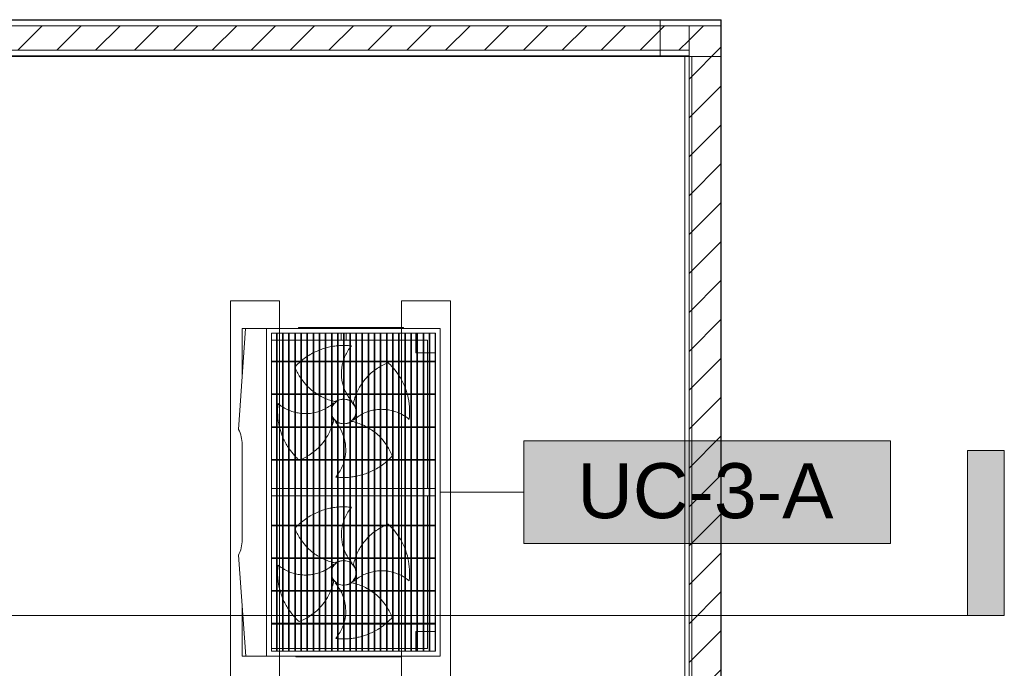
# Model space of a CAD drawing. Header units: metres. Extents: x 2.5 to 41.3, y -72.9 to -49.4.
# Tile 27 of 27: x 37.3 to 41.3, y -53.7 to -51. Entities that reach past the tile are written whole.
import ezdxf

# ---------------------------------------------------------------- set-up
doc = ezdxf.new("R2010")
doc.units = ezdxf.units.M
for name, color, linetype, lineweight in [('A-COLS', 7, 'Continuous', 18), ('A-FLOR', 7, 'Continuous', 18), ('A-WALL', 7, 'Continuous', 18), ('A-WALL-PATT', 7, 'Continuous', 18), ('G-ANNO-SYMB', 7, 'Continuous', 9), ('I-WALL', 7, 'Continuous', 18), ('M-EQPM', 7, 'Continuous', 18), ('S-BEAM', 7, 'Continuous', 18), ('S-COLS', 7, 'Continuous', 18)]:
    doc.layers.add(name, color=color, linetype=linetype, lineweight=lineweight)
doc.layers.add('M-EQPM-IDEN', color=1, linetype='Continuous', lineweight=9, true_color=0xff0000)
doc.styles.add('Arial_2', font='arial.ttf', dxfattribs={"height": 0.225})
pattern_1 = [(45, (21.555, -62.929), (-0.0795495, 0.0795495), [])]
pattern_2 = [(50, (21.555, -62.929), (0.5465545, -0.047815), [0.05715, -0.62865]), (355, (21.555, -62.929), (-0.105728, 0.573166), [0.04572, -0.50292]), (100.451, (21.601, -62.933), (0.440828, 0.525349), [0.04857, -0.53427]), (46.184, (21.555, -62.776), (0.813237, -0.12613), [0.08573, -0.94298]), (96.636, (21.623, -62.787), (0.712212, 0.742287), [0.07286, -0.80141]), (351.184, (21.555, -62.776), (0.712217, 0.742274), [0.06858, -0.75438]), (21, (21.631, -62.814), (0.454846, -0.306795), [0.05715, -0.62865]), (326, (21.631, -62.814), (0.185405, 0.55256), [0.04572, -0.50292]), (71.451, (21.669, -62.84), (0.640251, 0.245763), [0.04857, -0.53427]), (37.5, (21.555, -62.929), (0.009261, 0.2536672), [0.02515, -0.47168, 0.02515, -0.48539, -0.50482]), (37.5, (21.555, -62.929), (0.009261, 0.2536672), [-1.007, 0.02515, -0.47968]), (7.5, (21.555, -62.929), (0.2004558, 0.300546), [0.02515, -0.26594, 0.02515, -0.46025, -0.1924]), (7.5, (21.555, -62.929), (0.2004558, 0.300546), [-0.77648, 0.02515, -0.16726]), (327.5, (21.385, -62.929), (0.4067682, -0.0171882), [0.02515, -0.16535, 0.02515, -0.56921, -0.78867]), (327.5, (21.385, -62.929), (0.4067682, -0.0171882), [-0.78486, 0.02515, -0.76352]), (317.5, (21.309, -62.929), (0.444383, 0.0762794), [0.02515, -0.2225, 0.02515, -0.36957, -0.56007]), (317.5, (21.309, -62.929), (0.444383, 0.0762794), [-0.64237, 0.02515, -0.53492])]

# ---------------------------------------------------------------- blocks, each defined once
blk = doc.blocks.new('4 GRE - ESCOLA DE CINEMA E AUDIOVISUAL CINE REX R07_rvt-1-LAJE TÉCNICA')
at = {"layer": 'A-WALL-PATT', "true_color": 0xd4d4d4}
h = blk.add_hatch(dxfattribs=at)
h.set_pattern_fill('FP_1', color=254, style=0, pattern_type=2)
h.set_pattern_definition(pattern_2)
h.paths.add_polyline_path([(39.9045, -51.0479), (40.1673, -51.0479), (40.1673, -51.0454), (35.029, -51.0454), (35.029, -51.0479), (37.3824, -51.0479)])
h = blk.add_hatch(dxfattribs=at)
h.set_pattern_fill('FP_2', color=254, style=0, pattern_type=2)
h.set_pattern_definition(pattern_1)
h.paths.add_polyline_path([(40.0373, -51.1704), (40.0373, -51.0704), (35.054, -51.0704), (35.054, -51.1704), (39.9045, -51.1704)])
h = blk.add_hatch(dxfattribs=at)
h.set_pattern_fill('FP_2', color=254, style=0, pattern_type=2)
h.set_pattern_definition(pattern_1)
h.paths.add_polyline_path([(40.0373, -68.5214), (40.1673, -68.5214), (40.1673, -51.0704), (40.0373, -51.0704), (40.0373, -67.3856)])
h = blk.add_hatch(dxfattribs=at)
h.set_pattern_fill('FP_1', color=254, style=0, pattern_type=2)
h.set_pattern_definition(pattern_2)
h.paths.add_polyline_path([(40.0373, -51.1954), (40.0373, -51.1929), (35.1765, -51.1929), (35.1765, -51.1954), (39.9045, -51.1954)])
at = {"layer": 'A-WALL', "color": 253, "true_color": 0xaaaaaa}
for p, q in [((40.0373, -51.0454), (35.029, -51.0454)), ((35.0315, -51.0479), (40.0373, -51.0479)), ((35.054, -51.0704), (40.0373, -51.0704)), ((40.0373, -51.0479), (40.1673, -51.0479)), ((40.0373, -51.1704), (40.0373, -51.0704)), ((40.0373, -51.0704), (40.1673, -51.0704)), ((35.154, -51.1704), (40.0373, -51.1704)), ((35.1765, -51.1929), (40.0373, -51.1929)), ((35.179, -51.1954), (40.0373, -51.1954)), ((40.0373, -51.1929), (40.0373, -51.1704)), ((40.0373, -51.1954), (40.0373, -51.1929))]:
    blk.add_line(p, q, dxfattribs=at)
at = {"layer": 'I-WALL', "color": 253, "true_color": 0xaaaaaa}
for p, q in [((40.1673, -51.0454), (40.0373, -51.0454)), ((40.1673, -51.0479), (40.1673, -51.0454)), ((40.1673, -51.0704), (40.1673, -51.0479)), ((40.1673, -68.5214), (40.1673, -51.0704)), ((40.0373, -51.1954), (40.0373, -68.5214))]:
    blk.add_line(p, q, dxfattribs=at)
blk = doc.blocks.new('Family - V504-298893-LAJE TÉCNICA')
at = {"layer": 'S-BEAM', "color": 253, "true_color": 0xaaaaaa}
for p, q in [((0.06, 1.5757), (-0.06, 1.5757)), ((-0.06, 1.5757), (-0.06, -1.5757)), ((0.06, -1.5757), (0.06, 1.5757)), ((-0.06, -1.5757), (0.06, -1.5757))]:
    blk.add_line(p, q, dxfattribs=at)
blk = doc.blocks.new('Family - P10-298903-LAJE TÉCNICA')
at = {"layer": 'S-COLS', "color": 253, "true_color": 0xaaaaaa}
for p, q in [((0.125, 0.075), (-0.125, 0.075)), ((-0.125, 0.075), (-0.125, -0.075)), ((0.125, -0.075), (0.125, 0.075)), ((-0.125, -0.075), (0.125, -0.075))]:
    blk.add_line(p, q, dxfattribs=at)
blk = doc.blocks.new('Family - P10-301701-LAJE TÉCNICA')
at = {"layer": 'S-COLS', "color": 253, "true_color": 0xaaaaaa}
for p, q in [((0.125, 0.075), (-0.125, 0.075)), ((-0.125, 0.075), (-0.125, -0.075)), ((0.125, -0.075), (0.125, 0.075)), ((-0.125, -0.075), (0.125, -0.075))]:
    blk.add_line(p, q, dxfattribs=at)
blk = doc.blocks.new('Family - V501-298937-LAJE TÉCNICA')
at = {"layer": 'S-BEAM', "color": 253, "true_color": 0xaaaaaa}
for p, q in [((2.35515, 0.075), (-2.35515, 0.075)), ((2.35515, -0.075), (2.35515, 0.075)), ((-2.35515, -0.075), (2.35515, -0.075))]:
    blk.add_line(p, q, dxfattribs=at)
blk = doc.blocks.new('ESTRUTURAL CINE REX _011_IFC-1-LAJE TÉCNICA')
at = {"layer": 'A-COLS', "color": 253, "lineweight": 18, "true_color": 0xaaaaaa}
blk.add_blockref('Family - P10-301701-LAJE TÉCNICA', (40.0439, -51.1205), dxfattribs=at)
at = {"layer": 'S-BEAM', "color": 253, "lineweight": 18, "true_color": 0xaaaaaa}
for name, p in [('Family - V501-298937-LAJE TÉCNICA', (37.5638, -51.1205)), ('Family - V504-298893-LAJE TÉCNICA', (40.1089, -52.7712))]:
    blk.add_blockref(name, p, dxfattribs=at)
at = {"layer": 'S-COLS', "color": 253, "lineweight": 18, "true_color": 0xaaaaaa}
blk.add_blockref('Family - P10-298903-LAJE TÉCNICA', (40.0439, -51.1205), dxfattribs=at)
blk = doc.blocks.new('Midea_VRF_Outdoor_MVCMax-M615_670_730_785_850_WV2GN1_50_60Hz_ - MVC-M785WV2GN1-V15-LAJE TÉCNICA')
at = {"layer": 'M-EQPM', "color": 1, "true_color": 0xff0000}
for p, q in [((0.67, 0.395), (-0.67, 0.395)), ((-0.67, 0.395), (-0.67, -0.315)), ((0.65, 0.3755), (-0.65, 0.3755)), ((-0.65, 0.3755), (-0.65, 0.375)), ((-0.65, 0.375), (0.65, 0.375)), ((-0.65, -0.295), (-0.65, 0.375)), ((-0.65, 0.375), (0.65, 0.375)), ((-0.57, 0.353), (-0.57, 0.375)), ((-0.533, 0.3755), (-0.536, 0.3755)), ((-0.536, 0.3755), (-0.536, -0.2945)), ((-0.533, -0.2945), (-0.533, 0.3755)), ((-0.399, 0.3755), (-0.402, 0.3755)), ((-0.402, 0.3755), (-0.402, -0.2945)), ((-0.399, -0.2945), (-0.399, 0.3755)), ((-0.265, 0.3755), (-0.268, 0.3755)), ((-0.268, 0.3755), (-0.268, -0.2945)), ((-0.265, -0.2945), (-0.265, 0.3755)), ((-0.131, 0.3755), (-0.134, 0.3755)), ((-0.134, 0.3755), (-0.134, -0.2945)), ((-0.131, -0.2945), (-0.131, 0.3755)), ((0.015, 0.3755), (-0.015, 0.3755)), ((-0.015, 0.3755), (-0.015, -0.2945)), ((0.015, -0.2945), (0.015, 0.3755)), ((0.137, 0.3755), (0.134, 0.3755)), ((0.134, 0.3755), (0.134, -0.2945)), ((0.137, -0.2945), (0.137, 0.3755)), ((0.271, 0.3755), (0.268, 0.3755)), ((0.268, 0.3755), (0.268, -0.2945)), ((0.271, -0.2945), (0.271, 0.3755)), ((0.405, 0.3755), (0.402, 0.3755)), ((0.402, 0.3755), (0.402, -0.2945)), ((0.405, -0.2945), (0.405, 0.3755)), ((0.539, 0.3755), (0.536, 0.3755)), ((0.536, 0.3755), (0.536, -0.2945)), ((0.539, -0.2945), (0.539, 0.3755)), ((0.57, 0.375), (0.57, 0.353)), ((0.65, 0.375), (0.65, 0.3755)), ((0.65, 0.375), (0.65, -0.295)), ((0.67, -0.315), (0.67, 0.395)), ((0.65, 0.353), (-0.65, 0.353)), ((-0.65, 0.353), (-0.65, 0.35)), ((-0.65, 0.35), (0.65, 0.35)), ((0.65, 0.328), (-0.65, 0.328)), ((-0.65, 0.328), (-0.65, 0.325)), ((-0.65, 0.325), (0.65, 0.325)), ((-0.536, 0.343), (-0.6224, 0.343)), ((-0.6224, 0.343), (-0.6224, 0.328)), ((-0.6224, 0.343), (-0.536, 0.343)), ((-0.6224, 0.328), (-0.6224, 0.343)), ((-0.6224, 0.325), (-0.6224, 0.303)), ((-0.6224, 0.303), (-0.6224, 0.325)), ((-0.57, 0.328), (-0.57, 0.35)), ((-0.57, 0.303), (-0.57, 0.325)), ((-0.402, 0.343), (-0.533, 0.343)), ((-0.533, 0.343), (-0.402, 0.343)), ((-0.268, 0.343), (-0.399, 0.343)), ((-0.399, 0.343), (-0.268, 0.343)), ((-0.134, 0.343), (-0.265, 0.343)), ((-0.265, 0.343), (-0.134, 0.343)), ((-0.015, 0.343), (-0.131, 0.343)), ((-0.131, 0.343), (-0.015, 0.343)), ((0.134, 0.343), (0.015, 0.343)), ((0.015, 0.343), (0.134, 0.343)), ((0.268, 0.343), (0.137, 0.343)), ((0.137, 0.343), (0.268, 0.343)), ((0.402, 0.343), (0.271, 0.343)), ((0.271, 0.343), (0.402, 0.343)), ((0.536, 0.343), (0.405, 0.343)), ((0.405, 0.343), (0.536, 0.343)), ((0.6389, 0.343), (0.539, 0.343)), ((0.539, 0.343), (0.6389, 0.343)), ((0.57, 0.35), (0.57, 0.328)), ((0.57, 0.325), (0.57, 0.303)), ((0.6389, 0.328), (0.6389, 0.343)), ((0.6389, 0.343), (0.6389, 0.328)), ((0.6389, 0.303), (0.6389, 0.325)), ((0.6389, 0.325), (0.6389, 0.303)), ((0.65, 0.35), (0.65, 0.353)), ((0.65, 0.325), (0.65, 0.328)), ((0.65, 0.303), (-0.65, 0.303)), ((-0.65, 0.303), (-0.65, 0.3)), ((-0.65, 0.3), (0.65, 0.3)), ((-0.65, 0.2955), (-0.57, 0.2955)), ((-0.6224, 0.3), (-0.6224, 0.278)), ((-0.6224, 0.278), (-0.6224, 0.3)), ((-0.57, 0.2955), (-0.57, 0.3)), ((0.57, 0.3), (0.57, 0.295)), ((0.57, 0.295), (0.65, 0.295)), ((0.6389, 0.278), (0.6389, 0.3)), ((0.6389, 0.3), (0.6389, 0.278)), ((0.65, 0.3), (0.65, 0.303)), ((-0.67, 0.2455), (-0.673, 0.2455)), ((-0.673, 0.2455), (-0.673, 0.2255)), ((-0.673, 0.2455), (-0.673, 0.2448)), ((0.65, 0.278), (-0.65, 0.278)), ((-0.65, 0.278), (-0.65, 0.275)), ((-0.65, 0.275), (0.65, 0.275)), ((0.65, 0.253), (-0.65, 0.253)), ((-0.65, 0.253), (-0.65, 0.25)), ((-0.65, 0.25), (0.65, 0.25)), ((-0.6224, 0.275), (-0.6224, 0.253)), ((-0.6224, 0.253), (-0.6224, 0.275)), ((-0.6224, 0.25), (-0.6224, 0.228)), ((-0.6224, 0.228), (-0.6224, 0.25)), ((0.6389, 0.253), (0.6389, 0.275)), ((0.6389, 0.275), (0.6389, 0.253)), ((0.6389, 0.228), (0.6389, 0.25)), ((0.6389, 0.25), (0.6389, 0.228)), ((0.65, 0.275), (0.65, 0.278)), ((0.65, 0.25), (0.65, 0.253)), ((-0.673, -0.1645), (-0.673, 0.2255)), ((0.65, 0.228), (-0.65, 0.228)), ((-0.65, 0.228), (-0.65, 0.225)), ((-0.65, 0.225), (0.65, 0.225)), ((0.65, 0.203), (-0.65, 0.203)), ((-0.65, 0.203), (-0.65, 0.2)), ((-0.6224, 0.225), (-0.6224, 0.203)), ((-0.6224, 0.203), (-0.6224, 0.225)), ((0.6389, 0.203), (0.6389, 0.225)), ((0.6389, 0.225), (0.6389, 0.203)), ((0.65, 0.225), (0.65, 0.228)), ((0.65, 0.2), (0.65, 0.203)), ((0.673, 0.235), (0.67, 0.235)), ((0.673, 0.2343), (0.673, 0.235)), ((0.673, 0.215), (0.673, 0.235)), ((0.673, 0.215), (0.673, -0.175)), ((-0.65, 0.2), (0.65, 0.2)), ((0.65, 0.178), (-0.65, 0.178)), ((-0.65, 0.178), (-0.65, 0.175)), ((-0.65, 0.175), (0.65, 0.175)), ((-0.6224, 0.2), (-0.6224, 0.178)), ((-0.6224, 0.178), (-0.6224, 0.2)), ((-0.6224, 0.175), (-0.6224, 0.153)), ((-0.6224, 0.153), (-0.6224, 0.175)), ((0.6389, 0.178), (0.6389, 0.2)), ((0.6389, 0.2), (0.6389, 0.178)), ((0.6389, 0.153), (0.6389, 0.175)), ((0.6389, 0.175), (0.6389, 0.153)), ((0.65, 0.175), (0.65, 0.178)), ((0.65, 0.153), (-0.65, 0.153)), ((-0.65, 0.153), (-0.65, 0.15)), ((-0.65, 0.15), (0.65, 0.15)), ((0.65, 0.128), (-0.65, 0.128)), ((-0.65, 0.128), (-0.65, 0.125)), ((-0.65, 0.125), (0.65, 0.125)), ((-0.6224, 0.15), (-0.6224, 0.128)), ((-0.6224, 0.128), (-0.6224, 0.15)), ((-0.6224, 0.125), (-0.6224, 0.103)), ((-0.6224, 0.103), (-0.6224, 0.125)), ((0.6389, 0.128), (0.6389, 0.15)), ((0.6389, 0.15), (0.6389, 0.128)), ((0.6389, 0.103), (0.6389, 0.125)), ((0.6389, 0.125), (0.6389, 0.103)), ((0.65, 0.15), (0.65, 0.153)), ((0.65, 0.125), (0.65, 0.128)), ((0.65, 0.103), (-0.65, 0.103)), ((-0.65, 0.103), (-0.65, 0.1)), ((-0.65, 0.1), (0.65, 0.1)), ((-0.6224, 0.1), (-0.6224, 0.078)), ((-0.6224, 0.078), (-0.6224, 0.1)), ((0.6389, 0.078), (0.6389, 0.1)), ((0.6389, 0.1), (0.6389, 0.078)), ((0.65, 0.1), (0.65, 0.103)), ((0.65, 0.078), (-0.65, 0.078)), ((-0.65, 0.078), (-0.65, 0.075)), ((-0.65, 0.075), (0.65, 0.075)), ((0.65, 0.053), (-0.65, 0.053)), ((-0.65, 0.053), (-0.65, 0.05)), ((-0.65, 0.05), (0.65, 0.05)), ((-0.6224, 0.075), (-0.6224, 0.053)), ((-0.6224, 0.053), (-0.6224, 0.075)), ((-0.6224, 0.05), (-0.6224, 0.028)), ((-0.6224, 0.028), (-0.6224, 0.05)), ((0.6389, 0.053), (0.6389, 0.075)), ((0.6389, 0.075), (0.6389, 0.053)), ((0.6389, 0.028), (0.6389, 0.05)), ((0.6389, 0.05), (0.6389, 0.028)), ((0.65, 0.075), (0.65, 0.078)), ((0.65, 0.05), (0.65, 0.053)), ((0.65, 0.028), (-0.65, 0.028)), ((-0.65, 0.028), (-0.65, 0.025)), ((-0.65, 0.025), (0.65, 0.025)), ((-0.6224, 0.01), (-0.65, 0.01)), ((0.65, 0.003), (-0.65, 0.003)), ((-0.65, 0.003), (-0.65, 0)), ((-0.6224, 0.025), (-0.6224, 0.003)), ((-0.6224, 0.003), (-0.6224, 0.025)), ((0.6389, 0.003), (0.6389, 0.025)), ((0.6389, 0.025), (0.6389, 0.003)), ((0.65, 0.025), (0.65, 0.028)), ((0.65, 0), (0.65, 0.003)), ((-0.65, 0), (0.65, 0)), ((-0.65, -0.01), (-0.6224, -0.01)), ((0.65, -0.022), (-0.65, -0.022)), ((-0.65, -0.022), (-0.65, -0.025)), ((-0.65, -0.025), (0.65, -0.025)), ((-0.6224, 0), (-0.6224, -0.022)), ((-0.6224, -0.022), (-0.6224, 0)), ((-0.6224, -0.025), (-0.6224, -0.047)), ((-0.6224, -0.047), (-0.6224, -0.025)), ((0.6389, -0.022), (0.6389, 0)), ((0.6389, 0), (0.6389, -0.022)), ((0.6389, -0.047), (0.6389, -0.025)), ((0.6389, -0.025), (0.6389, -0.047)), ((0.65, -0.025), (0.65, -0.022)), ((0.65, -0.047), (-0.65, -0.047)), ((-0.65, -0.047), (-0.65, -0.05)), ((-0.65, -0.05), (0.65, -0.05)), ((0.65, -0.072), (-0.65, -0.072)), ((-0.65, -0.072), (-0.65, -0.075)), ((-0.65, -0.075), (0.65, -0.075)), ((-0.6224, -0.05), (-0.6224, -0.072)), ((-0.6224, -0.072), (-0.6224, -0.05)), ((-0.6224, -0.075), (-0.6224, -0.097)), ((-0.6224, -0.097), (-0.6224, -0.075)), ((0.6389, -0.072), (0.6389, -0.05)), ((0.6389, -0.05), (0.6389, -0.072)), ((0.6389, -0.097), (0.6389, -0.075)), ((0.6389, -0.075), (0.6389, -0.097)), ((0.65, -0.05), (0.65, -0.047)), ((0.65, -0.075), (0.65, -0.072)), ((0.65, -0.097), (-0.65, -0.097)), ((-0.65, -0.097), (-0.65, -0.1)), ((-0.65, -0.1), (0.65, -0.1)), ((-0.6224, -0.1), (-0.6224, -0.122)), ((-0.6224, -0.122), (-0.6224, -0.1)), ((0.6389, -0.122), (0.6389, -0.1)), ((0.6389, -0.1), (0.6389, -0.122)), ((0.65, -0.1), (0.65, -0.097)), ((0.65, -0.122), (-0.65, -0.122)), ((-0.65, -0.122), (-0.65, -0.125)), ((-0.65, -0.125), (0.65, -0.125)), ((0.65, -0.147), (-0.65, -0.147)), ((-0.65, -0.147), (-0.65, -0.15)), ((-0.65, -0.15), (0.65, -0.15)), ((-0.6224, -0.125), (-0.6224, -0.147)), ((-0.6224, -0.147), (-0.6224, -0.125)), ((-0.6224, -0.15), (-0.6224, -0.172)), ((-0.6224, -0.172), (-0.6224, -0.15)), ((0.6389, -0.147), (0.6389, -0.125)), ((0.6389, -0.125), (0.6389, -0.147)), ((0.6389, -0.172), (0.6389, -0.15)), ((0.6389, -0.15), (0.6389, -0.172)), ((0.65, -0.125), (0.65, -0.122)), ((0.65, -0.15), (0.65, -0.147)), ((-0.673, -0.1645), (-0.673, -0.1845)), ((-0.673, -0.1838), (-0.673, -0.1845)), ((-0.673, -0.1845), (-0.67, -0.1845)), ((0.65, -0.172), (-0.65, -0.172)), ((-0.65, -0.172), (-0.65, -0.175)), ((-0.65, -0.175), (0.65, -0.175)), ((0.65, -0.197), (-0.65, -0.197)), ((-0.65, -0.197), (-0.65, -0.2)), ((-0.65, -0.2), (0.65, -0.2)), ((-0.6224, -0.175), (-0.6224, -0.197)), ((-0.6224, -0.197), (-0.6224, -0.175)), ((-0.6224, -0.2), (-0.6224, -0.222)), ((-0.6224, -0.222), (-0.6224, -0.2)), ((0.6389, -0.197), (0.6389, -0.175)), ((0.6389, -0.175), (0.6389, -0.197)), ((0.6389, -0.222), (0.6389, -0.2)), ((0.6389, -0.2), (0.6389, -0.222)), ((0.65, -0.175), (0.65, -0.172)), ((0.65, -0.2), (0.65, -0.197)), ((0.67, -0.195), (0.673, -0.195)), ((0.673, -0.195), (0.673, -0.175)), ((0.673, -0.195), (0.673, -0.1943)), ((0.65, -0.222), (-0.65, -0.222)), ((-0.65, -0.222), (-0.65, -0.225)), ((-0.65, -0.225), (0.65, -0.225)), ((-0.6224, -0.225), (-0.6224, -0.247)), ((-0.6224, -0.247), (-0.6224, -0.225)), ((0.6389, -0.247), (0.6389, -0.225)), ((0.6389, -0.225), (0.6389, -0.247)), ((0.65, -0.225), (0.65, -0.222)), ((0.65, -0.247), (-0.65, -0.247)), ((-0.65, -0.247), (-0.65, -0.25)), ((-0.65, -0.25), (0.65, -0.25)), ((0.65, -0.272), (-0.65, -0.272)), ((-0.65, -0.272), (-0.65, -0.275)), ((-0.65, -0.275), (0.65, -0.275)), ((-0.6224, -0.25), (-0.6224, -0.272)), ((-0.6224, -0.272), (-0.6224, -0.25)), ((-0.6224, -0.275), (-0.6224, -0.295)), ((-0.6224, -0.295), (-0.6224, -0.275)), ((0.6389, -0.272), (0.6389, -0.25)), ((0.6389, -0.25), (0.6389, -0.272)), ((0.6389, -0.295), (0.6389, -0.275)), ((0.6389, -0.275), (0.6389, -0.295)), ((0.65, -0.25), (0.65, -0.247)), ((0.65, -0.275), (0.65, -0.272)), ((-0.67, -0.315), (0.67, -0.315)), ((-0.67, -0.315), (-0.67, -0.4009)), ((0.67, -0.315), (-0.67, -0.315)), ((0.65, -0.295), (-0.65, -0.295)), ((-0.536, -0.2945), (-0.533, -0.2945)), ((-0.402, -0.2945), (-0.399, -0.2945)), ((-0.268, -0.2945), (-0.265, -0.2945)), ((-0.134, -0.2945), (-0.131, -0.2945)), ((-0.015, -0.2945), (0.015, -0.2945)), ((0.134, -0.2945), (0.137, -0.2945)), ((0.268, -0.2945), (0.271, -0.2945)), ((0.402, -0.2945), (0.405, -0.2945)), ((0.536, -0.2945), (0.539, -0.2945)), ((0.67, -0.4006), (0.67, -0.315)), ((-0.67, -0.4009), (-0.2572, -0.43)), ((-0.67, -0.4009), (-0.67, -0.415)), ((0.2578, -0.4303), (0.67, -0.4006)), ((0.67, -0.415), (0.67, -0.4006)), ((-0.67, -0.415), (-0.4701, -0.415)), ((-0.195, -0.415), (0.195, -0.415)), ((0.47, -0.415), (0.67, -0.415))]:
    blk.add_line(p, q, dxfattribs=at)
for centre, radius, start, end in [((-0.3302, 0), 0.27, 111.5747, 121.9812), ((-0.3302, 0), 0.27, 105.4369, 109.7442), ((-0.3302, 0), 0.27, 83.171, 104.7659), ((-0.1651, 0.156), 0.1739, 147.0316, 155.4744), ((-0.1651, 0.156), 0.1739, 139.8861, 145.8463), ((0.3298, 0), 0.27, 111.5747, 121.9812), ((0.3298, 0), 0.27, 103.2575, 109.7442), ((0.3298, 0), 0.27, 83.171, 102.6111), ((0.4949, 0.156), 0.1739, 147.0316, 155.4744), ((0.4949, 0.156), 0.1739, 139.8861, 145.8463), ((-0.3302, 0), 0.27, 123.2095, 130.9698), ((-0.1651, 0.156), 0.1739, 156.5266, 164.2427), ((0.3298, 0), 0.27, 123.2095, 130.9698), ((0.4949, 0.156), 0.1739, 156.5266, 164.2427), ((-0.3302, 0), 0.27, 131.9198, 137.5963), ((-0.3142, 0.2661), 0.2312, 201.3182, 202.4524), ((-0.3142, 0.2661), 0.2312, 203.2874, 209.4112), ((-0.1651, 0.156), 0.1739, 173.6937, 180.7292), ((-0.1651, 0.156), 0.1739, 165.2949, 172.6975), ((-0.0641, -0.016), 0.2312, 124.1027, 132.9526), ((-0.0641, -0.016), 0.2312, 111.3182, 122.8959), ((-0.3302, 0), 0.27, 43.1231, 47.5963), ((-0.3302, 0), 0.27, 41.4697, 42.1731), ((-0.3302, 0), 0.27, 34.6223, 40.6097), ((0.3298, 0), 0.27, 136.5725, 137.5963), ((0.3458, 0.2661), 0.2312, 201.3182, 202.4524), ((0.3458, 0.2661), 0.2312, 204.9217, 209.4112), ((0.3298, 0), 0.27, 131.9198, 135.7125), ((0.4949, 0.156), 0.1739, 173.6937, 180.7292), ((0.4949, 0.156), 0.1739, 165.2949, 172.6975), ((0.5959, -0.016), 0.2312, 124.1027, 132.9526), ((0.5959, -0.016), 0.2312, 111.3182, 122.8959), ((0.3298, 0), 0.27, 41.4697, 47.5963), ((0.3298, 0), 0.27, 39.9564, 40.6097), ((0.3298, 0), 0.27, 34.6223, 39.0064), ((-0.3142, 0.2661), 0.2312, 210.2462, 216.8845), ((-0.3142, 0.2661), 0.2312, 217.8307, 224.992), ((-0.1651, 0.156), 0.1739, 181.9997, 189.3278), ((-0.1651, 0.156), 0.1739, 190.3271, 197.8637), ((-0.0641, -0.016), 0.2312, 142.2591, 148.8725), ((-0.0641, -0.016), 0.2312, 134.0726, 141.2768), ((-0.3302, 0), 0.27, 28.4062, 33.8764), ((-0.3302, 0), 0.27, 22.5107, 27.6603), ((0.3458, 0.2661), 0.2312, 210.2462, 216.8845), ((0.3458, 0.2661), 0.2312, 217.8307, 224.992), ((0.4949, 0.156), 0.1739, 181.9997, 189.3278), ((0.4949, 0.156), 0.1739, 190.3271, 197.8637), ((0.5959, -0.016), 0.2312, 142.2591, 145.7941), ((0.5959, -0.016), 0.2312, 134.0726, 141.2768), ((0.3298, 0), 0.27, 28.4062, 33.8764), ((0.3298, 0), 0.27, 22.5107, 27.6603), ((-0.3142, 0.2661), 0.2312, 226.1336, 234.505), ((-0.1651, 0.156), 0.1739, 198.9259, 206.7155), ((-0.0641, -0.016), 0.2312, 152.3412, 156.0039), ((-0.0641, -0.016), 0.2312, 149.7283, 150.8304), ((-0.3302, 0), 0.27, 16.8426, 21.8305), ((0.3458, 0.2661), 0.2312, 226.1336, 234.505), ((0.4949, 0.156), 0.1739, 198.9259, 206.7155), ((0.5959, -0.016), 0.2312, 149.7283, 156.0039), ((0.5959, -0.016), 0.2312, 147.3049, 148.8725), ((0.3298, 0), 0.27, 16.8426, 21.8305), ((-0.3142, 0.2661), 0.2312, 235.8948, 247.4891), ((-0.3142, 0.2661), 0.2312, 249.8555, 257.2532), ((-0.3302, 0), 0.05, 34.3456, 145.6544), ((-0.3302, -0.02), 0.07, 60, 120), ((-0.1651, 0.156), 0.1739, 207.958, 216.5966), ((-0.1651, 0.156), 0.1739, 217.8026, 221.5723), ((-0.0641, -0.016), 0.2312, 163.3308, 167.2532), ((-0.0641, -0.016), 0.2312, 156.7936, 162.5464), ((-0.3302, 0), 0.27, 11.3613, 16.1625), ((-0.3302, 0), 0.27, 5.9743, 10.7149), ((0.3458, 0.2661), 0.2312, 235.8948, 247.4891), ((0.3458, 0.2661), 0.2312, 249.8555, 250.2453), ((0.3458, 0.2661), 0.2312, 251.0297, 257.2532), ((0.3298, 0), 0.05, 34.3456, 145.6544), ((0.3298, -0.02), 0.07, 60, 120), ((0.4949, 0.156), 0.1739, 207.958, 216.5966), ((0.4949, 0.156), 0.1739, 217.8026, 221.5723), ((0.5959, -0.016), 0.2312, 163.3308, 167.2532), ((0.5959, -0.016), 0.2312, 156.7936, 162.5464), ((0.3298, 0), 0.27, 11.3613, 16.1625), ((0.3298, 0), 0.27, 5.9743, 10.7149), ((-0.3302, 0), 0.27, 174.6814, 179.3583), ((-0.3302, 0), 0.27, 179.9961, 184.6814), ((-0.3302, 0), 0.27, 173.171, 174.0436), ((-0.4862, 0.1651), 0.1739, 229.8861, 232.3546), ((-0.4862, 0.1651), 0.1739, 234.1587, 249.8364), ((-0.4862, 0.1651), 0.1739, 290.1872, 299.0396), ((-0.4862, 0.1651), 0.1739, 300.2455, 305.7672), ((-0.4862, 0.1651), 0.1739, 307.5186, 311.5723), ((-0.3302, 0), 0.05, 180, 206.2684), ((-0.3102, 0), 0.07, 158.8849, 177.5162), ((-0.3302, 0), 0.05, 150, 176.5227), ((-0.3102, 0), 0.07, 150, 156.2194), ((-0.3502, 0), 0.07, 23.7806, 30), ((-0.3302, 0), 0.05, 3.4773, 30), ((-0.3302, 0), 0.05, 333.7316, 360), ((-0.3502, 0), 0.07, 2.4838, 21.1151), ((-0.1742, -0.1651), 0.1739, 107.4417, 121.6926), ((-0.1742, -0.1651), 0.1739, 76.6276, 104.6962), ((-0.1742, -0.1651), 0.1739, 55.9627, 72.7763), ((-0.3302, 0), 0.27, 0.6339, 5.3279), ((0.3298, 0), 0.27, 174.6814, 179.3583), ((0.3298, 0), 0.27, 179.9961, 184.6814), ((0.3298, 0), 0.27, 173.171, 174.0436), ((0.1738, 0.1651), 0.1739, 229.8861, 232.3546), ((0.1738, 0.1651), 0.1739, 234.1587, 249.8364), ((0.1738, 0.1651), 0.1739, 290.1872, 303.0593), ((0.1738, 0.1651), 0.1739, 304.2652, 305.7812), ((0.1738, 0.1651), 0.1739, 307.5186, 311.5723), ((0.3298, 0), 0.05, 180, 206.2684), ((0.3498, 0), 0.07, 158.8849, 177.5162), ((0.3298, 0), 0.05, 150, 176.5227), ((0.3498, 0), 0.07, 150, 156.2194), ((0.3098, 0), 0.07, 23.7806, 30), ((0.3298, 0), 0.05, 3.4773, 30), ((0.3298, 0), 0.05, 333.7316, 360), ((0.3098, 0), 0.07, 2.4838, 21.1151), ((0.4858, -0.1651), 0.1739, 107.4417, 117.7068), ((0.4858, -0.1651), 0.1739, 75.7162, 104.6962), ((0.4858, -0.1651), 0.1739, 55.9627, 72.0681), ((0.3298, 0), 0.27, 0.6339, 5.3279), ((-0.3302, 0), 0.27, 185.3279, 190.0684), ((-0.4862, 0.1651), 0.1739, 252.7763, 253.2607), ((-0.4862, 0.1651), 0.1739, 254.3128, 287.4417), ((-0.3102, 0), 0.07, 180, 198.4497), ((-0.3102, 0), 0.07, 201.1151, 210), ((-0.5963, 0.016), 0.2312, 344.1153, 347.2532), ((-0.3302, 0), 0.05, 210, 251.1072), ((-0.3302, 0), 0.05, 288.8928, 330), ((-0.1742, -0.1651), 0.1739, 125.7812, 131.5723), ((-0.3502, 0), 0.07, 330, 338.8849), ((-0.3502, 0), 0.07, 341.5503, 360), ((-0.1742, -0.1651), 0.1739, 122.8985, 124.0439), ((-0.1742, -0.1651), 0.1739, 49.8861, 54.1587), ((-0.3302, 0), 0.27, 353.171, 354.6814), ((-0.3302, 0), 0.27, 355.3192, 359.9961), ((0.3298, 0), 0.27, 185.3279, 190.0684), ((0.1738, 0.1651), 0.1739, 252.7763, 256.768), ((0.1738, 0.1651), 0.1739, 257.7826, 287.4417), ((0.3498, 0), 0.07, 180, 198.4497), ((0.3498, 0), 0.07, 201.1151, 210), ((0.0637, 0.016), 0.2312, 344.1153, 347.2532), ((0.3298, 0), 0.05, 210, 251.1072), ((0.3298, 0), 0.05, 288.8928, 330), ((0.4858, -0.1651), 0.1739, 125.7812, 131.5723), ((0.3098, 0), 0.07, 330, 338.8849), ((0.3098, 0), 0.07, 341.5503, 360), ((0.4858, -0.1651), 0.1739, 118.8788, 124.0439), ((0.4858, -0.1651), 0.1739, 49.8861, 54.1587), ((0.3298, 0), 0.27, 353.171, 354.6814), ((0.3298, 0), 0.27, 355.3192, 359.9961), ((-0.3302, 0), 0.27, 190.7149, 195.4823), ((-0.3302, 0), 0.27, 196.1625, 201.1504), ((-0.5963, 0.016), 0.2312, 330.584, 336.7936), ((-0.5963, 0.016), 0.2312, 337.578, 343.3308), ((-0.3302, 0.02), 0.07, 240, 253.6812), ((-0.4953, -0.156), 0.1739, 39.0085, 41.5723), ((-0.4953, -0.156), 0.1739, 28.9592, 37.8026), ((-0.4953, -0.156), 0.1739, 19.9881, 27.7777), ((-0.3302, 0.02), 0.07, 286.3188, 300), ((-0.3462, -0.2661), 0.2312, 72.222, 77.2532), ((-0.3462, -0.2661), 0.2312, 57.4057, 69.3562), ((-0.3462, -0.2661), 0.2312, 47.2751, 55.8948), ((0.3298, 0), 0.27, 190.7149, 195.4823), ((0.3298, 0), 0.27, 196.1625, 201.1504), ((0.0637, 0.016), 0.2312, 334.0536, 336.7936), ((0.0637, 0.016), 0.2312, 337.578, 343.3308), ((0.3298, 0.02), 0.07, 240, 253.6812), ((0.1647, -0.156), 0.1739, 39.0085, 41.5723), ((0.1647, -0.156), 0.1739, 28.9592, 37.8026), ((0.1647, -0.156), 0.1739, 19.9881, 27.7777), ((0.3298, 0.02), 0.07, 286.3188, 300), ((0.3138, -0.2661), 0.2312, 72.222, 77.2532), ((0.3138, -0.2661), 0.2312, 67.5257, 69.8555), ((0.3138, -0.2661), 0.2312, 57.4057, 66.7413), ((0.3138, -0.2661), 0.2312, 47.2751, 55.8948), ((-0.3302, 0), 0.27, 201.8305, 206.9144), ((-0.5963, 0.016), 0.2312, 323.2415, 327.5065), ((-0.5963, 0.016), 0.2312, 329.0173, 329.7283), ((-0.4953, -0.156), 0.1739, 11.3264, 18.9259), ((-0.3462, -0.2661), 0.2312, 38.7769, 46.1336), ((0.3298, 0), 0.27, 201.8305, 206.9144), ((0.0637, 0.016), 0.2312, 323.2415, 329.7283), ((0.0637, 0.016), 0.2312, 330.584, 332.5428), ((0.1647, -0.156), 0.1739, 11.3264, 18.9259), ((0.3138, -0.2661), 0.2312, 38.7769, 46.1336), ((-0.3302, 0), 0.27, 207.6603, 213.1305), ((-0.3302, 0), 0.27, 213.8764, 219.7496), ((-0.5963, 0.016), 0.2312, 305.3095, 314.0726), ((-0.5963, 0.016), 0.2312, 315.0549, 322.2591), ((-0.4953, -0.156), 0.1739, 2.999, 10.3271), ((-0.4953, -0.156), 0.1739, 354.69, 1.9997), ((-0.3462, -0.2661), 0.2312, 31.0813, 37.8307), ((-0.3462, -0.2661), 0.2312, 24.1225, 30.2462), ((0.3298, 0), 0.27, 207.6603, 213.1305), ((0.3298, 0), 0.27, 213.8764, 219.7496), ((0.0637, 0.016), 0.2312, 305.3095, 314.0726), ((0.0637, 0.016), 0.2312, 315.0549, 322.2591), ((0.1647, -0.156), 0.1739, 2.999, 10.3271), ((0.1647, -0.156), 0.1739, 354.69, 1.9997), ((0.3138, -0.2661), 0.2312, 31.0813, 37.8307), ((0.3138, -0.2661), 0.2312, 24.1225, 30.2462), ((-0.3302, 0), 0.27, 221.0331, 226.9165), ((-0.5963, 0.016), 0.2312, 292.6185, 304.1027), ((-0.4953, -0.156), 0.1739, 337.5788, 345.2949), ((-0.4953, -0.156), 0.1739, 346.3471, 353.6937), ((-0.3302, 0), 0.27, 304.4379, 311.9198), ((-0.3302, 0), 0.27, 312.8698, 316.6872), ((0.3298, 0), 0.27, 220.6097, 223.2498), ((0.3298, 0), 0.27, 224.1999, 226.9165), ((0.0637, 0.016), 0.2312, 292.6185, 304.1027), ((0.1647, -0.156), 0.1739, 337.5788, 345.2949), ((0.1647, -0.156), 0.1739, 346.3471, 353.6937), ((0.3298, 0), 0.27, 304.4379, 311.9198), ((0.3298, 0), 0.27, 312.8698, 317.5963), ((0.3138, -0.2661), 0.2312, 21.3182, 23.2874), ((-0.4953, -0.156), 0.1739, 328.217, 336.5266), ((-0.3302, 0), 0.27, 293.4052, 303.2095), ((0.1647, -0.156), 0.1739, 328.217, 336.5266), ((0.3298, 0), 0.27, 293.4052, 303.2095), ((-0.4953, -0.156), 0.1739, 319.8861, 327.0316), ((-0.3302, 0), 0.27, 263.171, 283.3438), ((-0.3302, 0), 0.27, 283.9902, 291.5747), ((0.1647, -0.156), 0.1739, 319.8861, 327.0316), ((0.3298, 0), 0.27, 263.171, 285.5276), ((0.3298, 0), 0.27, 286.2078, 291.5747), ((-0.195, -0.5514), 0.1364, 90, 117.1211), ((0.195, -0.5514), 0.1364, 62.595, 90)]:
    blk.add_arc(centre, radius, start, end, dxfattribs=at)
blk = doc.blocks.new('Corte - M_Final do corte - Preenchido-28045-LAJE TÉCNICA')
at = {"layer": 'G-ANNO-SYMB'}
blk.add_hatch(color=256, dxfattribs=at).paths.add_polyline_path([(0, 0.009), (0, 0), (-0.002, 0), (-0.002, 0.009)])
for p, q in [((0, 0.009), (-0.002, 0.009)), ((-0.002, 0.009), (-0.002, 0)), ((0, 0), (0, 0.009)), ((-0.002, 0), (0, 0))]:
    blk.add_line(p, q, dxfattribs=at)
blk = doc.blocks.new('M_Identificador de equipamento mecânico_BTS - Em caixas-817025-LAJE TÉCNICA')
at = {"layer": 'M-EQPM-IDEN', "true_color": 0xf5f5f5}
blk.add_hatch(color=7, dxfattribs=at).paths.add_polyline_path([(0.01, 0.0028), (0.01, -0.0028), (-0.01, -0.0028), (-0.01, 0.0028)])
at = {"layer": 'M-EQPM-IDEN'}
for p, q in [((0.01, 0.0028), (-0.01, 0.0028)), ((-0.01, 0.0028), (-0.01, -0.0028)), ((-0.01, 0.0028), (0.01, 0.0028)), ((-0.01, -0.0028), (-0.01, 0.0028)), ((0.01, -0.0028), (0.01, 0.0028)), ((0.01, 0.0028), (0.01, -0.0028)), ((-0.01, -0.0028), (0.01, -0.0028)), ((0.01, -0.0028), (-0.01, -0.0028))]:
    blk.add_line(p, q, dxfattribs=at)

msp = doc.modelspace()

# ---------------------------------------------------------------- linework, layer by layer
at = {"layer": 'A-FLOR', "color": 253, "true_color": 0xaaaaaa}
msp.add_line((40.0198, -54.3469), (40.0198, -51.1955), dxfattribs=at)
at = {"layer": 'A-WALL', "color": 253, "true_color": 0xaaaaaa}
for p, q in [((38.1614, -56.6955), (38.1614, -52.1955)), ((38.1614, -52.1955), (38.3614, -52.1955)), ((38.3614, -52.1955), (38.3614, -56.6955)), ((38.8614, -56.6955), (38.8614, -52.1955)), ((38.8614, -52.1955), (39.0614, -52.1955)), ((39.0614, -52.1955), (39.0614, -56.6955))]:
    msp.add_line(p, q, dxfattribs=at)
at = {"layer": 'G-ANNO-SYMB'}
msp.add_line((3.5762, -53.482), (41.1771, -53.482), dxfattribs=at)
at = {"layer": 'M-EQPM-IDEN'}
msp.add_line((39.0189, -52.9777), (39.3617, -52.9777), dxfattribs=at)

# ---------------------------------------------------------------- block references
at = {"lineweight": 5}
for name in ['4 GRE - ESCOLA DE CINEMA E AUDIOVISUAL CINE REX R07_rvt-1-LAJE TÉCNICA', 'ESTRUTURAL CINE REX _011_IFC-1-LAJE TÉCNICA']:
    msp.add_blockref(name, (0, 0), dxfattribs=at)
at = {"layer": 'G-ANNO-SYMB', "extrusion": (0, 0, -1), "xscale": 74.99999999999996, "yscale": 74.99999999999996, "zscale": 74.99999999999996}
msp.add_blockref('Corte - M_Final do corte - Preenchido-28045-LAJE TÉCNICA', (-41.1771, -53.482), dxfattribs=at)
at = {"layer": 'M-EQPM', "color": 1, "true_color": 0xff0000, "rotation": 270.0000000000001}
msp.add_blockref('Midea_VRF_Outdoor_MVCMax-M615_670_730_785_850_WV2GN1_50_60Hz_ - MVC-M785WV2GN1-V15-LAJE TÉCNICA', (38.6239, -52.9777), dxfattribs=at)
at = {"layer": 'M-EQPM-IDEN', "xscale": 74.99999999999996, "yscale": 74.99999999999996, "zscale": 74.99999999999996}
msp.add_blockref('M_Identificador de equipamento mecânico_BTS - Em caixas-817025-LAJE TÉCNICA', (40.1117, -52.9777), dxfattribs=at)

# ---------------------------------------------------------------- texts
at = {"layer": 'M-EQPM-IDEN', "color": 7, "insert": (39.5804, -52.8589), "char_height": 0.225, "width": 1.280696, "attachment_point": 1, "style": 'Arial_2'}
msp.add_mtext('UC-3-A', dxfattribs=at)

doc.saveas('drawing.dxf')
